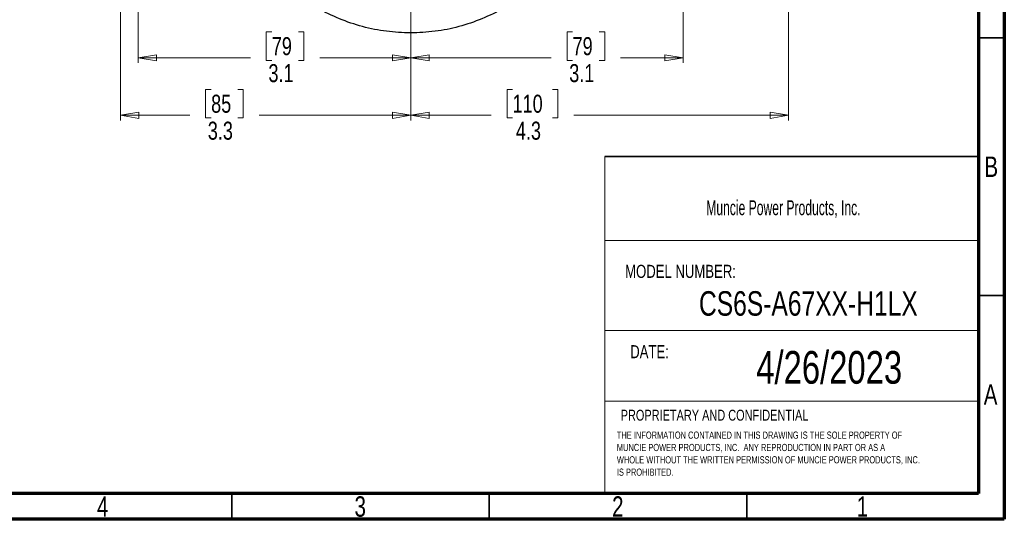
# Model space of a CAD drawing. Header units: inches. Extents: x 0.6 to 16.3, y 0.2 to 11.5.
# Tile 10 of 16: x 8.8 to 16.3, y 0.2 to 4. Entities that reach past the tile are written whole.
import ezdxf

# ---------------------------------------------------------------- set-up
doc = ezdxf.new("R2010")
doc.units = ezdxf.units.IN
doc.header["$MEASUREMENT"] = 0
doc.styles.add('SLDTEXTSTYLE0', font='TXT', dxfattribs={"width": 0.75})
doc.styles.add('SLDTEXTSTYLE1', font='TXT', dxfattribs={"width": 0.605})
doc.dimstyles.new('SLDDIMSTYLE1', dxfattribs={"dimtxt": 0.137795, "dimasz": 0.14, "dimexe": 0, "dimexo": 0.0625, "dimgap": 0.034449, "dimtad": 0, "dimdec": 1, "dimlfac": 1.5, "dimrnd": 1e-09, "dimzin": 12, "dimdsep": 46, "dimtxsty": 'SLDTEXTSTYLE0', "dimblk1": 'CLOSED', "dimblk2": 'CLOSED', "dimsah": 1, "dimcen": 0.09, "dimadec": 0, "dimazin": 3, "dimtfac": 1, "dimtdec": 1, "dimtofl": 0, "dimtmove": 0, "dimatfit": 3, "dimldrblk": 'CLOSED', "dimfxl": 0, "dimfrac": 2, "dimtolj": 1, "dimtzin": 12, "dimarcsym": 0})
doc.dimstyles.new('SLDDIMSTYLE3', dxfattribs={"dimtxt": 0.137795, "dimasz": 0.14, "dimexe": 0, "dimexo": 0.0625, "dimgap": 0.034449, "dimtad": 0, "dimdec": 1, "dimlfac": 1.5, "dimrnd": 1e-09, "dimzin": 12, "dimdsep": 46, "dimtxsty": 'SLDTEXTSTYLE0', "dimblk1": 'CLOSED', "dimblk2": 'CLOSED', "dimsah": 1, "dimcen": 0.09, "dimadec": 0, "dimazin": 3, "dimtfac": 1, "dimtofl": 0, "dimtmove": 0, "dimatfit": 3, "dimldrblk": 'CLOSED', "dimfxl": 0, "dimfrac": 2, "dimtolj": 1, "dimtzin": 12, "dimarcsym": 0})

# ---------------------------------------------------------------- blocks, each defined once
blk = doc.blocks.new('SW_NOTE_0')
at = {"color": 0, "linetype": 'Continuous', "lineweight": 0, "char_height": 0.055, "attachment_point": 1, "style": 'SLDTEXTSTYLE0'}
for s, insert in [('THE INFORMATION CONTAINED IN THIS DRAWING IS THE SOLE PROPERTY OF', (0, 0.0709)), ('MUNCIE POWER PRODUCTS, INC.  ANY REPRODUCTION IN PART OR AS A', (0, -0.0235)), ('WHOLE WITHOUT THE WRITTEN PERMISSION OF MUNCIE POWER PRODUCTS, INC.', (0, -0.1178)), ('IS PROHIBITED.', (0, -0.2122))]:
    blk.add_mtext(s, dxfattribs=dict(at, insert=insert))
blk = doc.blocks.new('_Closed')
at = {"color": 0, "linetype": 'ByBlock', "lineweight": -2}
for p, q in [((-1, 0.166667), (0, 0)), ((-1, 0.166667), (-1, -0.166667)), ((0, 0), (-1, -0.166667)), ((0, 0), (-1, 0))]:
    blk.add_line(p, q, dxfattribs=at)
blk = doc.blocks.new('_D_1')
at = {"color": 7, "linetype": 'Continuous', "lineweight": 0}
for p, q in [((14.6881, 7.1282), (14.6881, 3.2474)), ((11.8015, 5.0505), (11.8015, 3.2474)), ((12.5796, 3.4853), (12.5376, 3.4853)), ((12.5376, 3.4853), (12.5376, 3.2665)), ((12.885, 3.4853), (12.927, 3.4853)), ((12.927, 3.4853), (12.927, 3.2665)), ((11.8015, 3.2868), (12.4168, 3.2868)), ((12.5376, 3.2665), (12.5796, 3.2665)), ((12.927, 3.2665), (12.885, 3.2665)), ((14.6881, 3.2868), (13.0478, 3.2868))]:
    blk.add_line(p, q, dxfattribs=at)
at = {"color": 7, "linetype": 'Continuous', "lineweight": 18, "xscale": 0.14, "yscale": 0.14}
for p, rotation in [((11.8015, 3.2868), 179.9999999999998), ((14.6881, 3.2868), 359.9999999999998)]:
    blk.add_blockref('_Closed', p, dxfattribs=dict(at, rotation=rotation))
at = {"color": 7, "linetype": 'Continuous', "lineweight": 18, "char_height": 0.1378, "attachment_point": 1, "style": 'SLDTEXTSTYLE0'}
for s, insert in [('110', (12.5796, 3.4441)), ('4.3', (12.6051, 3.238))]:
    blk.add_mtext(s, dxfattribs=dict(at, insert=insert))
blk = doc.blocks.new('_D_3')
at = {"color": 7, "linetype": 'Continuous', "lineweight": 0}
for p, q in [((9.5826, 5.9742), (9.5826, 3.2474)), ((11.8015, 5.0505), (11.8015, 3.2474)), ((10.2759, 3.4853), (10.2339, 3.4853)), ((10.2339, 3.4853), (10.2339, 3.2665)), ((10.4795, 3.4853), (10.5215, 3.4853)), ((10.5215, 3.4853), (10.5215, 3.2665)), ((9.5826, 3.2868), (10.113, 3.2868)), ((10.2339, 3.2665), (10.2759, 3.2665)), ((10.5215, 3.2665), (10.4795, 3.2665)), ((11.8015, 3.2868), (10.6423, 3.2868))]:
    blk.add_line(p, q, dxfattribs=at)
at = {"color": 7, "linetype": 'Continuous', "lineweight": 18, "xscale": 0.14, "yscale": 0.14}
for p, rotation in [((9.5826, 3.2868), 179.999999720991), ((11.8015, 3.2868), 359.999999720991)]:
    blk.add_blockref('_Closed', p, dxfattribs=dict(at, rotation=rotation))
at = {"color": 7, "linetype": 'Continuous', "lineweight": 18, "char_height": 0.1378, "attachment_point": 1, "rotation": 360, "style": 'SLDTEXTSTYLE0'}
for s, insert in [('85', (10.2759, 3.4441)), ('3.3', (10.2504, 3.238))]:
    blk.add_mtext(s, dxfattribs=dict(at, insert=insert))
blk = doc.blocks.new('_D_4')
at = {"color": 7, "linetype": 'Continuous', "lineweight": 0}
for p, q in [((11.8015, 5.0505), (11.8015, 3.6877)), ((9.7181, 4.7041), (9.7181, 3.6877)), ((10.7396, 3.9255), (10.6976, 3.9255)), ((10.6976, 3.9255), (10.6976, 3.7068)), ((10.9432, 3.9255), (10.9852, 3.9255)), ((10.9852, 3.9255), (10.9852, 3.7068)), ((9.7181, 3.7271), (10.5768, 3.7271)), ((10.6976, 3.7068), (10.7396, 3.7068)), ((10.9852, 3.7068), (10.9432, 3.7068)), ((11.8015, 3.7271), (11.106, 3.7271))]:
    blk.add_line(p, q, dxfattribs=at)
at = {"color": 7, "linetype": 'Continuous', "lineweight": 18, "xscale": 0.14, "yscale": 0.14, "rotation": 180.0000000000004}
blk.add_blockref('_Closed', (9.7181, 3.7271), dxfattribs=at)
at = {"color": 7, "linetype": 'Continuous', "lineweight": 18, "xscale": 0.14, "yscale": 0.14}
blk.add_blockref('_Closed', (11.8015, 3.7271), dxfattribs=at)
at = {"color": 7, "linetype": 'Continuous', "lineweight": 18, "char_height": 0.1378, "attachment_point": 1, "style": 'SLDTEXTSTYLE0'}
for s, insert in [('79', (10.7396, 3.8844)), ('3.1', (10.7141, 3.6782))]:
    blk.add_mtext(s, dxfattribs=dict(at, insert=insert))
blk = doc.blocks.new('_D_5')
at = {"color": 7, "linetype": 'Continuous', "lineweight": 0}
for p, q in [((11.8015, 5.0505), (11.8015, 3.6877)), ((13.8848, 4.7041), (13.8848, 3.6877)), ((13.0386, 3.9255), (12.9966, 3.9255)), ((12.9966, 3.9255), (12.9966, 3.7068)), ((13.2422, 3.9255), (13.2842, 3.9255)), ((13.2842, 3.9255), (13.2842, 3.7068)), ((11.8015, 3.7271), (12.8758, 3.7271)), ((12.9966, 3.7068), (13.0386, 3.7068)), ((13.2842, 3.7068), (13.2422, 3.7068)), ((13.8848, 3.7271), (13.405, 3.7271))]:
    blk.add_line(p, q, dxfattribs=at)
at = {"color": 7, "linetype": 'Continuous', "lineweight": 18, "xscale": 0.14, "yscale": 0.14, "rotation": 180.0000000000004}
blk.add_blockref('_Closed', (11.8015, 3.7271), dxfattribs=at)
at = {"color": 7, "linetype": 'Continuous', "lineweight": 18, "xscale": 0.14, "yscale": 0.14}
blk.add_blockref('_Closed', (13.8848, 3.7271), dxfattribs=at)
at = {"color": 7, "linetype": 'Continuous', "lineweight": 18, "char_height": 0.1378, "attachment_point": 1, "style": 'SLDTEXTSTYLE0'}
for s, insert in [('79', (13.0386, 3.8844)), ('3.1', (13.0132, 3.6782))]:
    blk.add_mtext(s, dxfattribs=dict(at, insert=insert))

msp = doc.modelspace()

# ---------------------------------------------------------------- linework, layer by layer
at = {"color": 7, "linetype": 'Continuous', "lineweight": 70}
for p, q in [((16.3386, 11.4961), (16.3386, 0.1969)), ((16.1417, 11.2992), (16.1417, 0.3937)), ((16.1417, 0.3937), (0.7874, 0.3937)), ((16.3386, 0.1969), (0.5906, 0.1969))]:
    msp.add_line(p, q, dxfattribs=at)
at = {"color": 7, "linetype": 'Continuous', "lineweight": 35}
for p, q in [((16.1417, 3.878), (16.3386, 3.878)), ((13.2864, 2.9705), (16.1417, 2.9705)), ((16.1417, 1.9094), (16.3386, 1.9094)), ((10.4331, 0.3937), (10.4331, 0.1969)), ((12.4016, 0.3937), (12.4016, 0.1969)), ((14.3701, 0.3937), (14.3701, 0.1969))]:
    msp.add_line(p, q, dxfattribs=at)
at = {"color": 7, "linetype": 'Continuous', "lineweight": 18}
for p, q in [((13.2864, 2.9705), (13.2864, 0.3937)), ((13.2864, 2.3292), (16.1417, 2.3292)), ((13.2864, 1.6405), (16.1417, 1.6405)), ((13.2864, 1.0997), (16.1417, 1.0997))]:
    msp.add_line(p, q, dxfattribs=at)
at = {"color": 7, "linetype": 'Continuous', "lineweight": 25}
for points, knots in [([(11.8015, 3.9168), (11.7394, 3.9192), (11.6152, 3.9239), (11.432, 3.9617), (11.2552, 4.0213), (11.0878, 4.104), (10.9326, 4.2077), (10.792, 4.3308), (10.6695, 4.4714), (10.5744, 4.6096), (10.5302, 4.7047), (10.5121, 4.7435)], [0, 0, 0, 0, 0.115092, 0.230184, 0.345276, 0.460368, 0.57546, 0.690552, 0.805644, 0.920736, 1, 1, 1, 1]), ([(13.0908, 4.7435), (13.0728, 4.7047), (13.0285, 4.6096), (12.9334, 4.4714), (12.8109, 4.3308), (12.6704, 4.2077), (12.5152, 4.104), (12.3477, 4.0213), (12.1709, 3.9617), (11.9878, 3.9239), (11.8636, 3.9192), (11.8015, 3.9168)], [0, 0, 0, 0, 0.0792642, 0.1943562, 0.3094481, 0.4245401, 0.5396321, 0.6547241, 0.769816, 0.884908, 1, 1, 1, 1])]:
    msp.add_open_spline(points, degree=3, knots=knots, dxfattribs=at)

# ---------------------------------------------------------------- block references
at = {"color": 7, "linetype": 'Continuous', "lineweight": 0}
msp.add_blockref('SW_NOTE_0', (13.3771, 0.7973), dxfattribs=at)

# ---------------------------------------------------------------- texts
for s, insert, char_height, attachment_point, style in [('B', (16.239, 2.9714), 0.1562, 2, 'SLDTEXTSTYLE0'), ('Muncie Power Products, Inc.', (14.0601, 2.6373), 0.114583, 1, 'SLDTEXTSTYLE1'), ('MODEL NUMBER:', (13.4403, 2.1432), 0.1, 1, 'SLDTEXTSTYLE0'), ('CS6S-A67XX-H1LX', (14.8409, 1.9415), 0.1875, 2, 'SLDTEXTSTYLE0'), ('DATE:', (13.4793, 1.5288), 0.1, 1, 'SLDTEXTSTYLE0'), ('4/26/2023', (15.0001, 1.484), 0.25, 2, 'SLDTEXTSTYLE0'), ('A', (16.2338, 1.2293), 0.1562, 2, 'SLDTEXTSTYLE0'), ('PROPRIETARY AND CONFIDENTIAL', (13.4064, 1.0349), 0.083333, 1, 'SLDTEXTSTYLE0'), ('4', (9.4472, 0.373), 0.1562, 2, 'SLDTEXTSTYLE0'), ('3', (11.4157, 0.373), 0.1562, 2, 'SLDTEXTSTYLE0'), ('2', (13.3843, 0.373), 0.1562, 2, 'SLDTEXTSTYLE0'), ('1', (15.2543, 0.373), 0.1562, 2, 'SLDTEXTSTYLE0')]:
    msp.add_mtext(s, dxfattribs=dict(at, insert=insert, char_height=char_height, attachment_point=attachment_point, style=style))

# ---------------------------------------------------------------- dimensions: what is measured, and where the dimension line sits
at = {"color": 7, "linetype": 'Continuous', "lineweight": 18}
for base, p1, dimstyle, picture, middle in [((11.8015, 3.2868), (14.6881, 7.1675), 'SLDDIMSTYLE1', '_D_1', (12.7323, 3.2868)), ((11.8015, 3.7271), (9.7181, 4.7435), 'SLDDIMSTYLE3', '_D_4', (10.8414, 3.7271)), ((11.8015, 3.7271), (13.8848, 4.7435), 'SLDDIMSTYLE1', '_D_5', (13.1404, 3.7271))]:
    dim = msp.add_linear_dim(base=base, p1=p1, p2=(11.8015, 5.0898), dimstyle=dimstyle, dxfattribs=at)
    dim.commit()
    dim.dimension.update_dxf_attribs({"geometry": picture, "text_midpoint": middle, "dimtype": 160})
dim = msp.add_linear_dim(base=(11.8015, 3.2868), p1=(9.5826, 6.0135), p2=(11.8015, 5.0898), angle=360, dimstyle='SLDDIMSTYLE1', dxfattribs=at)
dim.commit()
dim.dimension.update_dxf_attribs({"geometry": '_D_3', "text_midpoint": (10.3777, 3.2868), "dimtype": 160})

doc.saveas('drawing.dxf')
